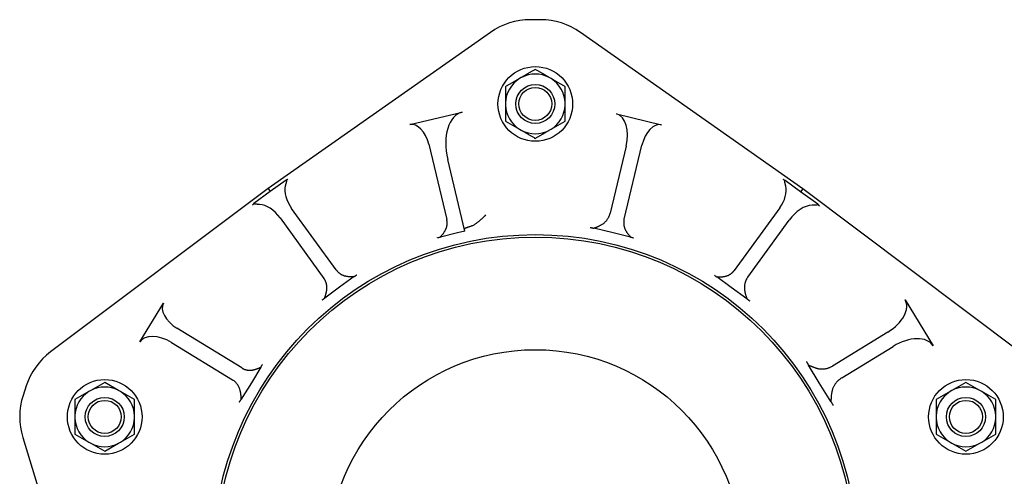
# Model space of a CAD drawing. Header units: millimetres. Extents: x 514 to 4933, y 221 to 1564.
# Tile 5 of 8: x 1957 to 2353, y 817 to 1000. Entities that reach past the tile are written whole.
import ezdxf

# ---------------------------------------------------------------- set-up
doc = ezdxf.new("R2010")
doc.units = ezdxf.units.MM
doc.layers.add('DETAIL', color=2, linetype='Continuous')

msp = doc.modelspace()

# ---------------------------------------------------------------- linework, layer by layer
at = {"layer": 'DETAIL'}
for p, q in [((2166.31, 1000.11), (2162.31, 1000.12)), ((2146.21, 995.03), (2056.82, 932.22)), ((2271.77, 932.17), (2182.41, 995.02)), ((2158.64, 976.87), (2157.88, 976.43)), ((2170.64, 976.43), (2169.88, 976.87)), ((2152.26, 973.19), (2152.26, 966.7)), ((2176.25, 966.7), (2176.25, 973.19)), ((2152.26, 966.7), (2152.26, 965.83)), ((2152.26, 965.83), (2152.26, 959.34)), ((2176.25, 965.83), (2176.25, 966.7)), ((2176.25, 959.34), (2176.25, 965.83)), ((2113.78, 957.95), (2134.86, 963.01)), ((2196.86, 962.24), (2214.99, 957.89)), ((2152.26, 959.34), (2157.88, 956.1)), ((2170.64, 956.1), (2176.25, 959.34)), ((2157.88, 956.1), (2158.64, 955.66)), ((2169.88, 955.66), (2170.64, 956.1)), ((2121.42, 950.04), (2128.67, 919.78)), ((2200.83, 949.26), (2194.37, 922.4)), ((2199.95, 919.93), (2207.11, 949.74)), ((2135.96, 915.15), (2129.04, 943.98)), ((2064.06, 935.66), (2057.69, 931.02)), ((2270.9, 930.97), (2264.67, 935.5)), ((2056.82, 932.22), (1969.43, 866.66)), ((2057.69, 931.02), (2051.16, 926.29)), ((2056.82, 932.22), (2057.69, 931.02)), ((2271.77, 932.17), (2270.9, 930.97)), ((2277.85, 925.92), (2270.9, 930.97)), ((2359.13, 866.56), (2271.77, 932.17)), ((2084.26, 899.54), (2066.3, 924.26)), ((2262.49, 924.5), (2244.2, 899.34)), ((2061.66, 920.45), (2079.28, 896.18)), ((2249.64, 896.62), (2266.32, 919.56)), ((2133.04, 914.45), (2126.11, 912.78)), ((2135.96, 915.15), (2133.04, 914.45)), ((2195.54, 914.43), (2187.74, 916.31)), ((2202.58, 912.74), (2195.54, 914.43)), ((2091.48, 896.86), (2085.6, 892.59)), ((2242.97, 892.55), (2237.21, 896.74)), ((2085.6, 892.59), (2079.6, 888.23)), ((2249.31, 887.94), (2242.97, 892.55)), ((2312.87, 887.53), (2324.16, 869.1)), ((2005.27, 870.6), (2014.83, 886.19)), ((2046.23, 860.15), (2020.19, 876.12)), ((2305.99, 874.59), (2283.68, 860.93)), ((2018.08, 870.37), (2042.51, 855.39)), ((2287.42, 856.18), (2308.07, 868.82)), ((2053.93, 860.44), (2050.13, 854.24)), ((2278.42, 854.19), (2274.04, 861.34)), ((1959.61, 852.92), (1958.37, 849.11)), ((1985.55, 851.11), (1984.79, 850.67)), ((1991.17, 854.36), (1985.55, 851.11)), ((1996.78, 851.11), (1991.17, 854.36)), ((1997.54, 850.67), (1996.78, 851.11)), ((2050.13, 854.24), (2046.07, 847.63)), ((2283.06, 846.62), (2278.42, 854.19)), ((2331.73, 851.11), (2330.97, 850.67)), ((2337.35, 854.36), (2331.73, 851.11)), ((2342.97, 851.11), (2337.35, 854.36)), ((2343.73, 850.67), (2342.97, 851.11)), ((1984.79, 850.67), (1979.17, 847.43)), ((1979.17, 847.43), (1979.17, 840.94)), ((2003.16, 847.43), (1997.54, 850.67)), ((2003.16, 840.94), (2003.16, 847.43)), ((2330.97, 850.67), (2325.36, 847.43)), ((2325.36, 847.43), (2325.36, 840.94)), ((2349.35, 847.43), (2343.73, 850.67)), ((2349.35, 840.94), (2349.35, 847.43)), ((1979.17, 840.94), (1979.17, 840.07)), ((1979.17, 840.07), (1979.17, 833.58)), ((2003.16, 840.07), (2003.16, 840.94)), ((2003.16, 833.58), (2003.16, 840.07)), ((2325.36, 840.94), (2325.36, 840.07)), ((2325.36, 840.07), (2325.36, 833.58)), ((2349.35, 840.07), (2349.35, 840.94)), ((2349.35, 833.58), (2349.35, 840.07)), ((1958.24, 832.22), (1990.34, 727.8)), ((1979.17, 833.58), (1984.79, 830.34)), ((1997.54, 830.34), (2003.16, 833.58)), ((2325.36, 833.58), (2330.97, 830.34)), ((2343.73, 830.34), (2349.35, 833.58)), ((1984.79, 830.34), (1985.55, 829.9)), ((1985.55, 829.9), (1991.17, 826.66)), ((1991.17, 826.66), (1996.78, 829.9)), ((1996.78, 829.9), (1997.54, 830.34)), ((2330.97, 830.34), (2331.73, 829.9)), ((2331.73, 829.9), (2337.35, 826.66)), ((2337.35, 826.66), (2342.97, 829.9)), ((2342.97, 829.9), (2343.73, 830.34))]:
    msp.add_line(p, q, dxfattribs=at)
at = {"layer": 'DETAIL', "flags": 128}
for points in [[(2164.26, 980.11), (2164, 979.97), (2163.75, 979.82), (2163.5, 979.67), (2163.25, 979.53), (2163, 979.39), (2162.76, 979.25), (2162.52, 979.11), (2162.28, 978.97), (2162.05, 978.84), (2161.81, 978.7), (2161.58, 978.57), (2161.35, 978.43), (2161.12, 978.3), (2160.89, 978.17), (2160.66, 978.04), (2160.44, 977.91), (2160.21, 977.78), (2159.99, 977.65), (2159.76, 977.52), (2159.54, 977.39), (2159.31, 977.26), (2159.09, 977.13), (2158.87, 977), (2158.64, 976.87)], [(2169.88, 976.87), (2169.65, 977), (2169.43, 977.13), (2169.2, 977.26), (2168.98, 977.39), (2168.76, 977.52), (2168.53, 977.65), (2168.31, 977.78), (2168.08, 977.91), (2167.85, 978.04), (2167.63, 978.17), (2167.4, 978.3), (2167.17, 978.43), (2166.94, 978.57), (2166.71, 978.7), (2166.47, 978.84), (2166.24, 978.97), (2166, 979.11), (2165.76, 979.25), (2165.51, 979.39), (2165.27, 979.53), (2165.02, 979.67), (2164.77, 979.82), (2164.52, 979.97), (2164.26, 980.11)], [(2157.88, 976.43), (2157.66, 976.3), (2157.43, 976.17), (2157.21, 976.04), (2156.99, 975.92), (2156.76, 975.79), (2156.54, 975.66), (2156.31, 975.53), (2156.09, 975.4), (2155.86, 975.27), (2155.63, 975.13), (2155.4, 975), (2155.18, 974.87), (2154.94, 974.74), (2154.71, 974.6), (2154.48, 974.47), (2154.24, 974.33), (2154, 974.19), (2153.76, 974.05), (2153.52, 973.91), (2153.28, 973.77), (2153.03, 973.63), (2152.78, 973.49), (2152.52, 973.34), (2152.26, 973.19)], [(2176.25, 973.19), (2176, 973.34), (2175.74, 973.49), (2175.49, 973.63), (2175.24, 973.77), (2175, 973.91), (2174.76, 974.05), (2174.52, 974.19), (2174.28, 974.33), (2174.04, 974.47), (2173.81, 974.6), (2173.57, 974.74), (2173.34, 974.87), (2173.11, 975), (2172.89, 975.13), (2172.66, 975.27), (2172.43, 975.4), (2172.21, 975.53), (2171.98, 975.66), (2171.76, 975.79), (2171.53, 975.92), (2171.31, 976.04), (2171.08, 976.17), (2170.86, 976.3), (2170.64, 976.43)], [(2158.64, 955.66), (2158.87, 955.53), (2159.09, 955.4), (2159.31, 955.27), (2159.54, 955.14), (2159.76, 955.01), (2159.99, 954.88), (2160.21, 954.75), (2160.44, 954.62), (2160.66, 954.49), (2160.89, 954.36), (2161.12, 954.23), (2161.35, 954.1), (2161.58, 953.96), (2161.81, 953.83), (2162.05, 953.69), (2162.28, 953.56), (2162.52, 953.42), (2162.76, 953.28), (2163, 953.14), (2163.25, 953), (2163.5, 952.86), (2163.75, 952.71), (2164, 952.56), (2164.26, 952.41)], [(2164.26, 952.41), (2164.52, 952.56), (2164.77, 952.71), (2165.02, 952.86), (2165.27, 953), (2165.51, 953.14), (2165.76, 953.28), (2166, 953.42), (2166.24, 953.56), (2166.47, 953.69), (2166.71, 953.83), (2166.94, 953.96), (2167.17, 954.1), (2167.4, 954.23), (2167.63, 954.36), (2167.85, 954.49), (2168.08, 954.62), (2168.31, 954.75), (2168.53, 954.88), (2168.76, 955.01), (2168.98, 955.14), (2169.2, 955.27), (2169.43, 955.4), (2169.65, 955.53), (2169.88, 955.66)], [(2064.06, 935.66), (2064.1, 935.62), (2064.14, 935.58), (2064.17, 935.53), (2064.19, 935.48), (2064.2, 935.43), (2064.21, 935.37), (2064.22, 935.3), (2064.22, 935.24), (2064.21, 935.16), (2064.2, 935.08), (2064.19, 935), (2064.17, 934.91), (2064.15, 934.81), (2064.13, 934.71), (2064.1, 934.6), (2064.07, 934.48), (2064.03, 934.36), (2064, 934.24), (2063.96, 934.11), (2063.92, 933.97), (2063.88, 933.83), (2063.84, 933.69), (2063.8, 933.54), (2063.76, 933.38)], [(2064.84, 936.05), (2064.81, 936.03), (2064.78, 936.01), (2064.75, 935.99), (2064.72, 935.97), (2064.69, 935.95), (2064.66, 935.93), (2064.63, 935.91), (2064.59, 935.9), (2064.56, 935.88), (2064.53, 935.86), (2064.5, 935.84), (2064.47, 935.83), (2064.43, 935.81), (2064.4, 935.79), (2064.37, 935.78), (2064.34, 935.76), (2064.3, 935.75), (2064.27, 935.74), (2064.23, 935.72), (2064.2, 935.71), (2064.17, 935.69), (2064.13, 935.68), (2064.1, 935.67), (2064.06, 935.66)], [(2264.67, 935.5), (2264.64, 935.51), (2264.6, 935.53), (2264.56, 935.54), (2264.53, 935.56), (2264.49, 935.57), (2264.46, 935.58), (2264.42, 935.6), (2264.39, 935.61), (2264.36, 935.63), (2264.33, 935.65), (2264.29, 935.66), (2264.26, 935.68), (2264.23, 935.69), (2264.2, 935.71), (2264.17, 935.73), (2264.14, 935.74), (2264.11, 935.76), (2264.08, 935.78), (2264.05, 935.79), (2264.03, 935.81), (2264, 935.83), (2263.97, 935.85), (2263.95, 935.87), (2263.92, 935.88)], [(2264.96, 933.24), (2264.92, 933.39), (2264.88, 933.54), (2264.84, 933.68), (2264.81, 933.82), (2264.77, 933.95), (2264.73, 934.08), (2264.7, 934.2), (2264.67, 934.32), (2264.64, 934.44), (2264.61, 934.54), (2264.59, 934.65), (2264.57, 934.75), (2264.55, 934.84), (2264.54, 934.93), (2264.53, 935.01), (2264.52, 935.08), (2264.52, 935.15), (2264.53, 935.21), (2264.54, 935.27), (2264.55, 935.33), (2264.57, 935.38), (2264.6, 935.42), (2264.63, 935.46), (2264.67, 935.5)], [(2051.16, 926.29), (2051.13, 926.25), (2051.11, 926.22), (2051.08, 926.19), (2051.06, 926.16), (2051.03, 926.13), (2051, 926.09), (2050.98, 926.07), (2050.95, 926.04), (2050.92, 926.01), (2050.9, 925.98), (2050.87, 925.95), (2050.84, 925.93), (2050.82, 925.9), (2050.79, 925.88), (2050.76, 925.85), (2050.74, 925.83), (2050.71, 925.8), (2050.68, 925.78), (2050.66, 925.76), (2050.63, 925.73), (2050.6, 925.71), (2050.58, 925.69), (2050.55, 925.67), (2050.52, 925.65)], [(2053.44, 925.88), (2053.28, 925.89), (2053.12, 925.89), (2052.97, 925.9), (2052.83, 925.9), (2052.69, 925.91), (2052.55, 925.91), (2052.42, 925.92), (2052.29, 925.92), (2052.17, 925.93), (2052.06, 925.93), (2051.95, 925.94), (2051.85, 925.95), (2051.76, 925.96), (2051.67, 925.98), (2051.59, 925.99), (2051.51, 926.01), (2051.45, 926.03), (2051.39, 926.05), (2051.34, 926.08), (2051.29, 926.11), (2051.25, 926.15), (2051.21, 926.19), (2051.18, 926.24), (2051.16, 926.29)], [(2191.48, 918.13), (2191.67, 918.27), (2191.85, 918.4), (2192.02, 918.55), (2192.19, 918.7), (2192.35, 918.85), (2192.51, 919.01), (2192.66, 919.17), (2192.81, 919.33), (2192.95, 919.5), (2193.08, 919.68), (2193.21, 919.85), (2193.34, 920.03), (2193.46, 920.22), (2193.57, 920.4), (2193.68, 920.59), (2193.78, 920.79), (2193.87, 920.98), (2193.96, 921.18), (2194.05, 921.38), (2194.12, 921.58), (2194.19, 921.78), (2194.26, 921.99), (2194.32, 922.2), (2194.37, 922.4)], [(2277.85, 925.92), (2277.83, 925.87), (2277.81, 925.82), (2277.77, 925.78), (2277.73, 925.75), (2277.69, 925.72), (2277.64, 925.69), (2277.58, 925.66), (2277.51, 925.64), (2277.44, 925.63), (2277.36, 925.61), (2277.27, 925.6), (2277.17, 925.59), (2277.07, 925.58), (2276.96, 925.57), (2276.84, 925.57), (2276.72, 925.56), (2276.59, 925.56), (2276.45, 925.56), (2276.31, 925.56), (2276.16, 925.56), (2276.01, 925.55), (2275.85, 925.55), (2275.69, 925.55), (2275.52, 925.55)], [(2278.55, 925.23), (2278.51, 925.26), (2278.48, 925.28), (2278.45, 925.31), (2278.42, 925.33), (2278.39, 925.36), (2278.36, 925.39), (2278.32, 925.41), (2278.29, 925.44), (2278.26, 925.47), (2278.24, 925.5), (2278.21, 925.52), (2278.18, 925.55), (2278.15, 925.58), (2278.12, 925.61), (2278.09, 925.64), (2278.06, 925.67), (2278.04, 925.7), (2278.01, 925.73), (2277.98, 925.76), (2277.96, 925.79), (2277.93, 925.82), (2277.9, 925.86), (2277.88, 925.89), (2277.85, 925.92)], [(2128.36, 916.06), (2128.42, 916.21), (2128.48, 916.36), (2128.53, 916.51), (2128.58, 916.66), (2128.63, 916.82), (2128.67, 916.97), (2128.7, 917.13), (2128.74, 917.29), (2128.76, 917.44), (2128.79, 917.6), (2128.81, 917.76), (2128.82, 917.92), (2128.83, 918.07), (2128.84, 918.23), (2128.84, 918.39), (2128.84, 918.54), (2128.83, 918.7), (2128.82, 918.86), (2128.81, 919.01), (2128.79, 919.17), (2128.76, 919.32), (2128.74, 919.48), (2128.71, 919.63), (2128.67, 919.78)], [(2144.22, 921.64), (2143.96, 921.35), (2143.69, 921.07), (2143.43, 920.8), (2143.16, 920.53), (2142.9, 920.27), (2142.63, 920.01), (2142.37, 919.77), (2142.1, 919.53), (2141.84, 919.29), (2141.58, 919.07), (2141.31, 918.85), (2141.05, 918.65), (2140.79, 918.45), (2140.53, 918.26), (2140.28, 918.08), (2140.02, 917.91), (2139.77, 917.75), (2139.52, 917.6), (2139.27, 917.47), (2139.02, 917.34), (2138.77, 917.23), (2138.53, 917.13), (2138.29, 917.04), (2138.06, 916.96)], [(2199.95, 919.93), (2199.91, 919.77), (2199.88, 919.61), (2199.85, 919.44), (2199.83, 919.28), (2199.81, 919.12), (2199.8, 918.96), (2199.78, 918.79), (2199.78, 918.63), (2199.78, 918.46), (2199.78, 918.3), (2199.79, 918.13), (2199.8, 917.97), (2199.82, 917.8), (2199.84, 917.64), (2199.86, 917.47), (2199.89, 917.31), (2199.93, 917.14), (2199.97, 916.98), (2200.01, 916.82), (2200.06, 916.66), (2200.11, 916.49), (2200.17, 916.34), (2200.23, 916.18), (2200.3, 916.02)], [(2126.11, 912.78), (2126.18, 912.88), (2126.26, 912.97), (2126.34, 913.07), (2126.43, 913.17), (2126.52, 913.27), (2126.61, 913.38), (2126.7, 913.49), (2126.8, 913.61), (2126.9, 913.73), (2126.99, 913.85), (2127.09, 913.98), (2127.19, 914.11), (2127.29, 914.25), (2127.39, 914.38), (2127.49, 914.52), (2127.59, 914.67), (2127.69, 914.82), (2127.79, 914.98), (2127.89, 915.14), (2127.99, 915.31), (2128.09, 915.49), (2128.18, 915.67), (2128.27, 915.86), (2128.36, 916.06)], [(2138.06, 916.96), (2137.86, 916.91), (2137.67, 916.85), (2137.49, 916.79), (2137.32, 916.74), (2137.16, 916.69), (2137.01, 916.64), (2136.87, 916.59), (2136.73, 916.54), (2136.61, 916.49), (2136.49, 916.45), (2136.38, 916.4), (2136.28, 916.36), (2136.19, 916.32), (2136.11, 916.28), (2136.04, 916.24), (2135.98, 916.21), (2135.92, 916.17), (2135.87, 916.14), (2135.83, 916.11), (2135.8, 916.08), (2135.78, 916.05), (2135.76, 916.03), (2135.75, 916), (2135.75, 915.98)], [(2186.33, 916.66), (2186.37, 916.65), (2186.41, 916.64), (2186.45, 916.63), (2186.5, 916.62), (2186.54, 916.61), (2186.59, 916.6), (2186.64, 916.59), (2186.69, 916.57), (2186.75, 916.56), (2186.8, 916.55), (2186.86, 916.53), (2186.92, 916.52), (2186.98, 916.5), (2187.04, 916.49), (2187.1, 916.47), (2187.17, 916.45), (2187.23, 916.44), (2187.3, 916.42), (2187.37, 916.4), (2187.44, 916.38), (2187.51, 916.37), (2187.59, 916.35), (2187.66, 916.33), (2187.74, 916.31)], [(2187.74, 916.31), (2187.86, 916.36), (2187.98, 916.41), (2188.11, 916.46), (2188.24, 916.51), (2188.38, 916.57), (2188.52, 916.62), (2188.66, 916.68), (2188.81, 916.74), (2188.96, 916.8), (2189.11, 916.87), (2189.27, 916.93), (2189.43, 917), (2189.59, 917.07), (2189.75, 917.15), (2189.92, 917.23), (2190.08, 917.31), (2190.25, 917.39), (2190.42, 917.48), (2190.59, 917.58), (2190.76, 917.67), (2190.94, 917.78), (2191.12, 917.89), (2191.3, 918.01), (2191.48, 918.13)], [(2200.3, 916.02), (2200.39, 915.82), (2200.49, 915.63), (2200.58, 915.45), (2200.68, 915.27), (2200.78, 915.11), (2200.88, 914.95), (2200.98, 914.79), (2201.08, 914.64), (2201.18, 914.5), (2201.28, 914.35), (2201.38, 914.21), (2201.48, 914.08), (2201.59, 913.95), (2201.69, 913.82), (2201.79, 913.69), (2201.89, 913.57), (2201.98, 913.46), (2202.08, 913.34), (2202.17, 913.23), (2202.26, 913.13), (2202.35, 913.02), (2202.43, 912.92), (2202.51, 912.83), (2202.58, 912.74)], [(2124.96, 912.52), (2125, 912.53), (2125.04, 912.54), (2125.07, 912.55), (2125.11, 912.56), (2125.15, 912.57), (2125.19, 912.58), (2125.24, 912.59), (2125.28, 912.6), (2125.32, 912.61), (2125.37, 912.62), (2125.41, 912.63), (2125.46, 912.64), (2125.51, 912.65), (2125.56, 912.66), (2125.61, 912.67), (2125.66, 912.68), (2125.71, 912.7), (2125.77, 912.71), (2125.82, 912.72), (2125.88, 912.73), (2125.93, 912.75), (2125.99, 912.76), (2126.05, 912.77), (2126.11, 912.78)], [(2202.58, 912.74), (2202.65, 912.72), (2202.72, 912.71), (2202.78, 912.7), (2202.84, 912.68), (2202.9, 912.67), (2202.96, 912.66), (2203.02, 912.64), (2203.07, 912.63), (2203.13, 912.62), (2203.18, 912.6), (2203.23, 912.59), (2203.28, 912.58), (2203.33, 912.57), (2203.38, 912.56), (2203.42, 912.55), (2203.47, 912.54), (2203.51, 912.53), (2203.55, 912.52), (2203.59, 912.51), (2203.63, 912.5), (2203.67, 912.49), (2203.7, 912.48), (2203.74, 912.48), (2203.77, 912.47)], [(2084.26, 899.54), (2084.36, 899.41), (2084.46, 899.28), (2084.56, 899.15), (2084.67, 899.02), (2084.79, 898.9), (2084.9, 898.78), (2085.02, 898.67), (2085.15, 898.56), (2085.27, 898.45), (2085.4, 898.34), (2085.53, 898.24), (2085.67, 898.14), (2085.8, 898.04), (2085.95, 897.95), (2086.09, 897.86), (2086.23, 897.78), (2086.38, 897.7), (2086.54, 897.62), (2086.69, 897.55), (2086.85, 897.48), (2087, 897.41), (2087.17, 897.36), (2087.33, 897.3), (2087.49, 897.25)], [(2241.16, 897.15), (2241.31, 897.2), (2241.47, 897.26), (2241.62, 897.32), (2241.77, 897.38), (2241.91, 897.45), (2242.06, 897.52), (2242.2, 897.59), (2242.34, 897.67), (2242.48, 897.75), (2242.61, 897.83), (2242.74, 897.92), (2242.87, 898.01), (2243, 898.11), (2243.12, 898.2), (2243.24, 898.3), (2243.36, 898.41), (2243.48, 898.51), (2243.59, 898.62), (2243.7, 898.74), (2243.8, 898.85), (2243.91, 898.97), (2244.01, 899.09), (2244.1, 899.21), (2244.2, 899.34)], [(2080.5, 892.17), (2080.5, 892.35), (2080.5, 892.53), (2080.5, 892.72), (2080.49, 892.9), (2080.47, 893.08), (2080.45, 893.26), (2080.42, 893.43), (2080.39, 893.61), (2080.36, 893.79), (2080.32, 893.96), (2080.27, 894.13), (2080.22, 894.3), (2080.17, 894.47), (2080.11, 894.64), (2080.04, 894.8), (2079.98, 894.96), (2079.9, 895.12), (2079.83, 895.28), (2079.75, 895.44), (2079.66, 895.59), (2079.57, 895.74), (2079.48, 895.89), (2079.38, 896.04), (2079.28, 896.18)], [(2087.49, 897.25), (2087.71, 897.19), (2087.91, 897.14), (2088.12, 897.09), (2088.31, 897.06), (2088.5, 897.02), (2088.69, 896.99), (2088.87, 896.97), (2089.05, 896.95), (2089.23, 896.93), (2089.4, 896.92), (2089.57, 896.9), (2089.74, 896.89), (2089.91, 896.89), (2090.07, 896.88), (2090.23, 896.87), (2090.39, 896.87), (2090.54, 896.87), (2090.69, 896.87), (2090.84, 896.87), (2090.97, 896.87), (2091.11, 896.87), (2091.24, 896.86), (2091.36, 896.86), (2091.48, 896.86)], [(2091.48, 896.86), (2091.53, 896.9), (2091.59, 896.94), (2091.64, 896.98), (2091.69, 897.02), (2091.74, 897.06), (2091.79, 897.09), (2091.84, 897.13), (2091.88, 897.16), (2091.93, 897.2), (2091.97, 897.23), (2092.01, 897.26), (2092.06, 897.29), (2092.1, 897.32), (2092.14, 897.35), (2092.17, 897.38), (2092.21, 897.41), (2092.25, 897.43), (2092.28, 897.46), (2092.31, 897.48), (2092.35, 897.51), (2092.38, 897.53), (2092.41, 897.55), (2092.43, 897.57), (2092.46, 897.59)], [(2236.27, 897.44), (2236.3, 897.42), (2236.33, 897.4), (2236.36, 897.38), (2236.39, 897.35), (2236.42, 897.33), (2236.46, 897.3), (2236.49, 897.28), (2236.53, 897.25), (2236.56, 897.22), (2236.6, 897.2), (2236.64, 897.17), (2236.68, 897.14), (2236.72, 897.11), (2236.76, 897.08), (2236.8, 897.05), (2236.84, 897.02), (2236.89, 896.98), (2236.93, 896.95), (2236.98, 896.92), (2237.02, 896.88), (2237.07, 896.85), (2237.11, 896.81), (2237.16, 896.78), (2237.21, 896.74)], [(2237.21, 896.74), (2237.33, 896.74), (2237.45, 896.74), (2237.58, 896.75), (2237.71, 896.75), (2237.85, 896.75), (2237.99, 896.75), (2238.14, 896.75), (2238.29, 896.75), (2238.44, 896.76), (2238.6, 896.76), (2238.76, 896.77), (2238.92, 896.78), (2239.09, 896.79), (2239.26, 896.8), (2239.43, 896.82), (2239.61, 896.84), (2239.78, 896.86), (2239.97, 896.89), (2240.16, 896.92), (2240.35, 896.95), (2240.55, 896.99), (2240.75, 897.04), (2240.95, 897.09), (2241.16, 897.15)], [(2249.64, 896.62), (2249.52, 896.45), (2249.41, 896.28), (2249.3, 896.11), (2249.2, 895.94), (2249.1, 895.76), (2249.01, 895.58), (2248.92, 895.39), (2248.84, 895.2), (2248.76, 895.02), (2248.69, 894.82), (2248.63, 894.63), (2248.57, 894.43), (2248.51, 894.23), (2248.46, 894.03), (2248.42, 893.83), (2248.38, 893.63), (2248.35, 893.42), (2248.33, 893.21), (2248.31, 893.01), (2248.3, 892.8), (2248.29, 892.59), (2248.29, 892.37), (2248.3, 892.16), (2248.31, 891.95)], [(2079.6, 888.23), (2079.63, 888.35), (2079.67, 888.47), (2079.71, 888.59), (2079.75, 888.72), (2079.8, 888.86), (2079.84, 889), (2079.89, 889.14), (2079.93, 889.29), (2079.98, 889.44), (2080.03, 889.6), (2080.07, 889.76), (2080.12, 889.92), (2080.16, 890.09), (2080.21, 890.26), (2080.25, 890.43), (2080.29, 890.61), (2080.33, 890.79), (2080.36, 890.97), (2080.39, 891.16), (2080.42, 891.35), (2080.45, 891.54), (2080.47, 891.74), (2080.49, 891.95), (2080.5, 892.17)], [(2248.31, 891.95), (2248.33, 891.73), (2248.36, 891.51), (2248.39, 891.3), (2248.42, 891.11), (2248.45, 890.91), (2248.49, 890.72), (2248.53, 890.54), (2248.57, 890.35), (2248.62, 890.17), (2248.67, 890), (2248.71, 889.82), (2248.76, 889.65), (2248.81, 889.49), (2248.86, 889.32), (2248.91, 889.17), (2248.96, 889.01), (2249.01, 888.86), (2249.06, 888.72), (2249.11, 888.58), (2249.15, 888.44), (2249.19, 888.31), (2249.24, 888.18), (2249.27, 888.06), (2249.31, 887.94)], [(2078.56, 887.5), (2078.59, 887.52), (2078.63, 887.55), (2078.66, 887.57), (2078.7, 887.6), (2078.73, 887.62), (2078.77, 887.65), (2078.81, 887.68), (2078.85, 887.7), (2078.89, 887.73), (2078.93, 887.76), (2078.97, 887.79), (2079.01, 887.82), (2079.06, 887.85), (2079.1, 887.88), (2079.14, 887.91), (2079.19, 887.95), (2079.24, 887.98), (2079.29, 888.01), (2079.34, 888.05), (2079.39, 888.08), (2079.44, 888.12), (2079.49, 888.16), (2079.54, 888.19), (2079.6, 888.23)], [(2249.31, 887.94), (2249.37, 887.91), (2249.42, 887.87), (2249.48, 887.83), (2249.54, 887.79), (2249.59, 887.75), (2249.65, 887.71), (2249.7, 887.67), (2249.76, 887.63), (2249.81, 887.6), (2249.86, 887.56), (2249.91, 887.52), (2249.96, 887.49), (2250, 887.46), (2250.05, 887.42), (2250.09, 887.39), (2250.14, 887.36), (2250.18, 887.33), (2250.22, 887.3), (2250.26, 887.27), (2250.3, 887.24), (2250.34, 887.22), (2250.38, 887.19), (2250.42, 887.16), (2250.45, 887.14)], [(2046.23, 860.15), (2046.38, 860.06), (2046.52, 859.98), (2046.67, 859.91), (2046.82, 859.83), (2046.97, 859.76), (2047.12, 859.7), (2047.27, 859.64), (2047.43, 859.58), (2047.59, 859.53), (2047.75, 859.48), (2047.91, 859.43), (2048.07, 859.39), (2048.24, 859.36), (2048.4, 859.33), (2048.57, 859.3), (2048.73, 859.28), (2048.9, 859.26), (2049.07, 859.25), (2049.24, 859.24), (2049.41, 859.24), (2049.58, 859.24), (2049.76, 859.24), (2049.93, 859.26), (2050.1, 859.27)], [(2050.1, 859.27), (2050.32, 859.3), (2050.53, 859.33), (2050.73, 859.37), (2050.93, 859.41), (2051.12, 859.45), (2051.3, 859.49), (2051.48, 859.54), (2051.65, 859.59), (2051.82, 859.64), (2051.99, 859.69), (2052.15, 859.75), (2052.31, 859.8), (2052.47, 859.86), (2052.63, 859.92), (2052.78, 859.98), (2052.92, 860.03), (2053.06, 860.09), (2053.2, 860.14), (2053.33, 860.2), (2053.46, 860.25), (2053.59, 860.3), (2053.71, 860.35), (2053.82, 860.4), (2053.93, 860.44)], [(2053.93, 860.44), (2053.97, 860.5), (2054, 860.55), (2054.03, 860.61), (2054.06, 860.67), (2054.1, 860.72), (2054.13, 860.77), (2054.16, 860.82), (2054.19, 860.87), (2054.22, 860.92), (2054.24, 860.97), (2054.27, 861.01), (2054.3, 861.06), (2054.32, 861.1), (2054.35, 861.14), (2054.37, 861.18), (2054.4, 861.22), (2054.42, 861.26), (2054.44, 861.3), (2054.46, 861.33), (2054.48, 861.37), (2054.5, 861.4), (2054.52, 861.43), (2054.54, 861.46), (2054.56, 861.49)], [(2273.23, 862.7), (2273.25, 862.66), (2273.28, 862.63), (2273.3, 862.59), (2273.32, 862.55), (2273.35, 862.51), (2273.37, 862.46), (2273.4, 862.42), (2273.43, 862.37), (2273.46, 862.32), (2273.49, 862.27), (2273.52, 862.21), (2273.56, 862.16), (2273.59, 862.1), (2273.63, 862.04), (2273.66, 861.98), (2273.7, 861.92), (2273.74, 861.85), (2273.78, 861.79), (2273.82, 861.72), (2273.86, 861.65), (2273.9, 861.57), (2273.95, 861.5), (2273.99, 861.42), (2274.04, 861.34)], [(2274.04, 861.34), (2274.15, 861.3), (2274.27, 861.25), (2274.4, 861.19), (2274.53, 861.14), (2274.66, 861.08), (2274.8, 861.02), (2274.94, 860.96), (2275.09, 860.89), (2275.24, 860.83), (2275.4, 860.76), (2275.56, 860.69), (2275.73, 860.62), (2275.9, 860.56), (2276.07, 860.49), (2276.25, 860.42), (2276.43, 860.36), (2276.62, 860.29), (2276.81, 860.23), (2277, 860.17), (2277.2, 860.11), (2277.4, 860.06), (2277.6, 860), (2277.81, 859.96), (2278.02, 859.91)], [(2278.02, 859.91), (2278.27, 859.86), (2278.52, 859.83), (2278.77, 859.8), (2279.02, 859.77), (2279.27, 859.76), (2279.52, 859.76), (2279.77, 859.76), (2280.02, 859.77), (2280.26, 859.79), (2280.51, 859.81), (2280.75, 859.85), (2280.99, 859.89), (2281.23, 859.94), (2281.47, 859.99), (2281.7, 860.06), (2281.93, 860.13), (2282.16, 860.2), (2282.39, 860.29), (2282.61, 860.38), (2282.83, 860.48), (2283.05, 860.58), (2283.27, 860.69), (2283.48, 860.81), (2283.68, 860.93)], [(2045.46, 851.69), (2045.39, 851.89), (2045.31, 852.08), (2045.24, 852.27), (2045.15, 852.46), (2045.06, 852.64), (2044.96, 852.82), (2044.86, 853), (2044.76, 853.17), (2044.65, 853.34), (2044.53, 853.51), (2044.41, 853.67), (2044.29, 853.83), (2044.16, 853.98), (2044.03, 854.13), (2043.9, 854.28), (2043.76, 854.42), (2043.61, 854.56), (2043.46, 854.69), (2043.31, 854.82), (2043.16, 854.94), (2043, 855.06), (2042.84, 855.18), (2042.68, 855.29), (2042.51, 855.39)], [(2287.42, 856.18), (2287.19, 856.03), (2286.96, 855.88), (2286.74, 855.72), (2286.52, 855.55), (2286.31, 855.37), (2286.1, 855.19), (2285.9, 855), (2285.7, 854.81), (2285.51, 854.61), (2285.33, 854.4), (2285.15, 854.18), (2284.98, 853.96), (2284.82, 853.74), (2284.66, 853.51), (2284.51, 853.27), (2284.37, 853.03), (2284.24, 852.78), (2284.11, 852.52), (2283.99, 852.26), (2283.88, 852), (2283.78, 851.73), (2283.69, 851.46), (2283.61, 851.18), (2283.53, 850.9)], [(2046.07, 847.63), (2046.06, 847.75), (2046.05, 847.87), (2046.04, 848.01), (2046.03, 848.15), (2046.02, 848.29), (2046.01, 848.44), (2046, 848.59), (2045.99, 848.75), (2045.97, 848.91), (2045.96, 849.07), (2045.94, 849.24), (2045.93, 849.41), (2045.9, 849.59), (2045.88, 849.77), (2045.86, 849.95), (2045.83, 850.13), (2045.8, 850.32), (2045.76, 850.5), (2045.72, 850.69), (2045.68, 850.88), (2045.63, 851.07), (2045.58, 851.27), (2045.52, 851.48), (2045.46, 851.69)], [(2045.34, 846.46), (2045.36, 846.5), (2045.39, 846.53), (2045.41, 846.57), (2045.43, 846.61), (2045.46, 846.65), (2045.48, 846.69), (2045.51, 846.73), (2045.54, 846.78), (2045.57, 846.82), (2045.59, 846.87), (2045.62, 846.91), (2045.65, 846.96), (2045.68, 847.01), (2045.72, 847.06), (2045.75, 847.11), (2045.78, 847.16), (2045.81, 847.22), (2045.85, 847.27), (2045.89, 847.33), (2045.92, 847.38), (2045.96, 847.44), (2046, 847.5), (2046.04, 847.56), (2046.07, 847.63)], [(2283.53, 850.9), (2283.48, 850.69), (2283.44, 850.48), (2283.39, 850.27), (2283.36, 850.06), (2283.32, 849.86), (2283.29, 849.65), (2283.27, 849.45), (2283.24, 849.25), (2283.22, 849.06), (2283.2, 848.87), (2283.18, 848.68), (2283.17, 848.49), (2283.16, 848.31), (2283.15, 848.14), (2283.14, 847.96), (2283.13, 847.79), (2283.12, 847.63), (2283.11, 847.47), (2283.1, 847.31), (2283.09, 847.16), (2283.08, 847.02), (2283.08, 846.88), (2283.07, 846.75), (2283.06, 846.62)], [(2283.06, 846.62), (2283.1, 846.55), (2283.14, 846.49), (2283.18, 846.42), (2283.22, 846.36), (2283.27, 846.29), (2283.31, 846.23), (2283.35, 846.16), (2283.39, 846.1), (2283.43, 846.04), (2283.47, 845.97), (2283.51, 845.91), (2283.55, 845.85), (2283.58, 845.79), (2283.62, 845.73), (2283.66, 845.67), (2283.7, 845.61), (2283.73, 845.55), (2283.77, 845.49), (2283.81, 845.44), (2283.84, 845.38), (2283.88, 845.32), (2283.91, 845.26), (2283.95, 845.21), (2283.98, 845.15)]]:
    msp.add_lwpolyline(points, dxfattribs=at)
at = {"layer": 'DETAIL'}
for centre, radius in [((2164.26, 966.26), 15), ((2164.26, 966.26), 7.85), ((2164.26, 966.26), 6.63), ((2164.26, 784.26), 129.5), ((2164.26, 784.26), 128.5), ((2164.26, 784.26), 83.25), ((1991.17, 840.51), 15), ((2337.35, 840.51), 15), ((1991.17, 840.51), 7.85), ((1991.17, 840.51), 6.63), ((2337.35, 840.51), 7.85), ((2337.35, 840.51), 6.63)]:
    msp.add_circle(centre, radius, dxfattribs=at)
for centre, radius, start, end in [((2162.3, 972.12), 28, 89.9863, 125.0926), ((2166.3, 972.11), 28, 54.88, 89.9863), ((2164.26, 966.26), 12, 62.0956, 117.9044), ((2164.26, 966.26), 12, 122.0956, 177.9044), ((2164.26, 966.26), 12, 2.0956, 57.9044), ((2164.26, 966.26), 12, 182.0956, 237.9044), ((2164.26, 966.26), 12, 302.0956, 357.9044), ((2164.26, 966.26), 12, 242.0956, 297.9044), ((1986.24, 844.26), 28, 126.88, 161.9863), ((1991.17, 840.51), 12, 62.0956, 117.9044), ((2337.35, 840.51), 12, 62.0956, 117.9044), ((1985, 840.45), 28, 161.9863, 197.0926), ((1991.17, 840.51), 12, 122.0956, 177.9044), ((1991.17, 840.51), 12, 2.0956, 57.9044), ((2337.35, 840.51), 12, 122.0956, 177.9044), ((2337.35, 840.51), 12, 2.0956, 57.9044), ((1991.17, 840.51), 12, 182.0956, 237.9044), ((1991.17, 840.51), 12, 302.0956, 357.9044), ((2337.35, 840.51), 12, 182.0956, 237.9044), ((2337.35, 840.51), 12, 302.0956, 357.9044), ((1991.17, 840.51), 12, 242.0956, 297.9044), ((2337.35, 840.51), 12, 242.0956, 297.9044)]:
    msp.add_arc(centre, radius, start, end, dxfattribs=at)
for centre, major_axis, start_param, end_param in [((2138.86, 946.33), (-4, 16.67), 0, 1.570796), ((2194.13, 950.87), (2.73, 11.37), 4.712389, 6.283185), ((2115.99, 948.74), (-2.21, 9.21), 4.712389, 6.283185), ((2212.7, 948.39), (2.28, 9.49), 0, 1.570796), ((2070.99, 927.66), (-5.78, 7.95), 0.444504, 1.570796), ((2257.98, 927.79), (5.57, 7.66), 4.712389, 5.831042), ((2056.8, 916.92), (-5.99, 8.24), 4.712389, 5.845897), ((2271.66, 915.68), (6.6, 9.08), 0.418402, 1.570796), ((2302.1, 880.93), (10.77, 6.6), 4.712389, 6.283185), ((2023.21, 881.06), (-8.38, 5.14), 0, 1.570796), ((2014.68, 864.83), (-9.41, 5.77), 4.712389, 6.283185), ((2312.33, 861.86), (11.83, 7.24), 0, 1.570796)]:
    msp.add_ellipse(centre, major_axis=major_axis, ratio=0.589042, start_param=start_param, end_param=end_param, dxfattribs=at)

doc.saveas('drawing.dxf')
